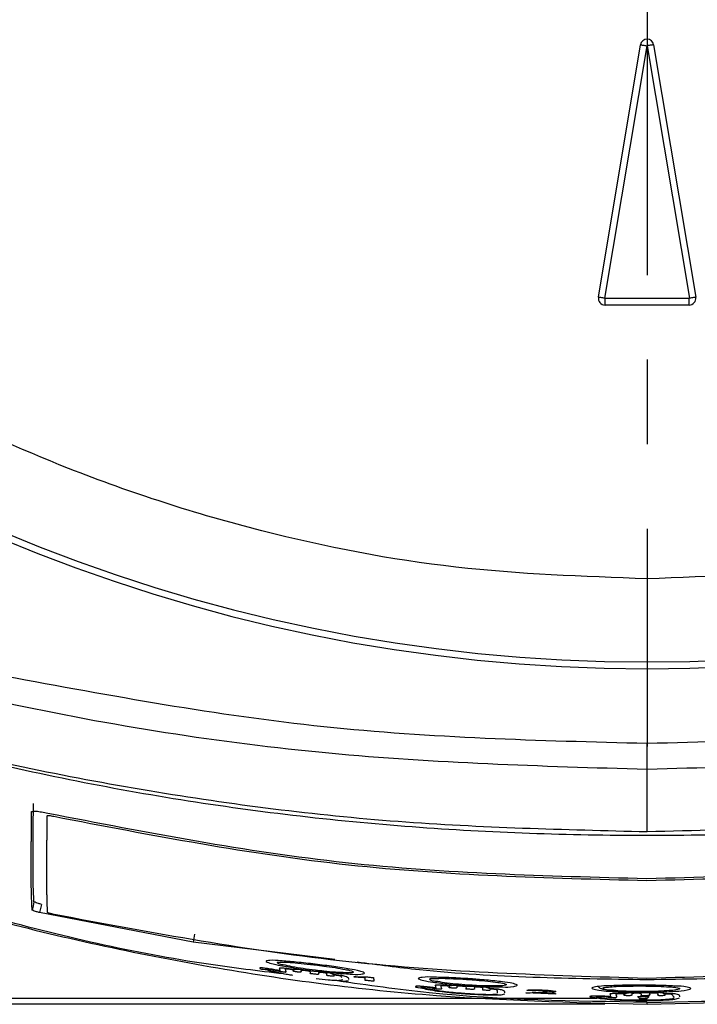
# Model space of a CAD drawing. Header units: millimetres. Extents: x 0 to 864, y 0 to 559.
# Tile 28 of 56: x 133 to 153, y 349 to 378. Entities that reach past the tile are written whole.
import ezdxf

# ---------------------------------------------------------------- set-up
doc = ezdxf.new("R2010")
doc.units = ezdxf.units.MM
doc.linetypes.add('CENTERX2', pattern=[20.32, 12.7, -2.54, 2.54, -2.54])
doc.layers.add('CENTER', color=40, linetype='CENTERX2')
doc.layers.add('DIMENSIONS', color=140, linetype='Continuous', lineweight=25)
doc.styles.add('SLDTEXTSTYLE0', font='TXT', dxfattribs={"width": 0.75})
doc.dimstyles.new('SLDDIMSTYLE1', dxfattribs={"dimtxt": 6, "dimasz": 6, "dimexe": 0, "dimexo": 0.0625, "dimgap": 1.5, "dimtad": 0, "dimtih": 1, "dimtoh": 1, "dimdec": 1, "dimrnd": 1e-09, "dimzin": 12, "dimdsep": 46, "dimtxsty": 'SLDTEXTSTYLE0', "dimsah": 1, "dimcen": 0.09, "dimadec": 0, "dimazin": 3, "dimtfac": 1, "dimtdec": 1, "dimtofl": 0, "dimtmove": 0, "dimatfit": 3, "dimfxl": 0, "dimfrac": 2, "dimtolj": 1, "dimtzin": 12, "dimarcsym": 0})

# ---------------------------------------------------------------- blocks, each defined once
blk = doc.blocks.new('_D_11')
at = {"layer": 'DIMENSIONS'}
for p, q in [((107.822, 461.024), (43.656, 461.024)), ((46.831, 461.024), (46.831, 414.634)), ((39.073, 405.657), (37.245, 405.657)), ((37.245, 405.657), (37.245, 396.132)), ((54.59, 405.657), (56.418, 405.657)), ((56.418, 405.657), (56.418, 396.132)), ((37.245, 396.132), (39.073, 396.132)), ((56.418, 396.132), (54.59, 396.132)), ((46.831, 348.524), (46.831, 394.913)), ((150.37, 348.524), (43.656, 348.524))]:
    blk.add_line(p, q, dxfattribs=at)
for points in [[(46.831, 461.024), (45.908, 455.024), (47.754, 455.024)], [(46.831, 348.524), (47.754, 354.524), (45.908, 354.524)]]:
    blk.add_solid(points, dxfattribs=at)
at = {"layer": 'DIMENSIONS', "char_height": 6, "attachment_point": 1, "style": 'SLDTEXTSTYLE0'}
for s, insert in [('112.5', (36.856, 414.61)), ('4.43', (39.073, 403.866))]:
    blk.add_mtext(s, dxfattribs=dict(at, insert=insert))
blk = doc.blocks.new('_D_12')
at = {"layer": 'DIMENSIONS'}
for p, q in [((98.111, 408.524), (72.26, 408.524)), ((75.435, 408.524), (75.435, 388.474)), ((67.677, 379.497), (65.848, 379.497)), ((65.848, 379.497), (65.848, 369.972)), ((83.193, 379.497), (85.021, 379.497)), ((85.021, 379.497), (85.021, 369.972)), ((65.848, 369.972), (67.677, 369.972)), ((85.021, 369.972), (83.193, 369.972)), ((75.435, 348.703), (75.435, 368.753)), ((150.131, 348.703), (72.26, 348.703))]:
    blk.add_line(p, q, dxfattribs=at)
for points in [[(75.435, 408.524), (74.512, 402.524), (76.358, 402.524)], [(75.435, 348.703), (76.358, 354.703), (74.512, 354.703)]]:
    blk.add_solid(points, dxfattribs=at)
at = {"layer": 'DIMENSIONS', "char_height": 6, "attachment_point": 1, "style": 'SLDTEXTSTYLE0'}
for s, insert in [('59.8', (67.677, 388.45)), ('2.36', (67.677, 377.706))]:
    blk.add_mtext(s, dxfattribs=dict(at, insert=insert))
blk = doc.blocks.new('SW_CENTERMARKSYMBOL_0')
at = {"layer": 'CENTER', "color": 0}
blk.add_line((0, -5.08), (0, -52.259), dxfattribs=at)

msp = doc.modelspace()

# ---------------------------------------------------------------- linework, layer by layer
for p, q in [((150.179, 369.757), (151.443, 377.34)), ((150.37, 369.725), (151.64, 377.308)), ((151.64, 377.308), (152.91, 369.725)), ((151.837, 377.34), (153.101, 369.757)), ((152.904, 369.717), (150.376, 369.717)), ((150.376, 369.524), (150.376, 369.717)), ((152.904, 369.524), (152.904, 369.717)), ((152.904, 369.524), (150.376, 369.524)), ((151.64, 361.303), (151.64, 358.805)), ((151.64, 358.805), (151.64, 358.602)), ((151.64, 355.574), (151.64, 356.354)), ((151.64, 353.701), (151.64, 355.574)), ((133.619, 354.105), (133.621, 354.186)), ((133.446, 351.526), (133.39, 351.278)), ((138.004, 350.385), (133.39, 351.278)), ((142.255, 349.867), (138.004, 350.385)), ((145.292, 349.024), (145.298, 349.087)), ((148.892, 348.827), (147.995, 348.865)), ((148.383, 348.867), (148.892, 348.846)), ((150.538, 348.765), (150.538, 348.826)), ((151.71, 348.844), (151.71, 348.837))]:
    msp.add_line(p, q)
at = {"flags": 128}
for points in [[(150.37, 369.725), (150.337, 369.73), (150.306, 369.735), (150.276, 369.74), (150.249, 369.745), (150.225, 369.749), (150.205, 369.752), (150.189, 369.755), (150.179, 369.757)], [(153.101, 369.757), (153.09, 369.755), (153.075, 369.752), (153.055, 369.749), (153.031, 369.745), (153.004, 369.74), (152.974, 369.735), (152.942, 369.73), (152.91, 369.725)], [(133.222, 351.603), (133.194, 351.479), (133.166, 351.355)], [(138.044, 350.635), (138.024, 350.51), (138.004, 350.385)], [(142.84, 349.341), (142.84, 349.351), (142.84, 349.36)], [(148.892, 348.846), (148.892, 348.836), (148.892, 348.827)], [(151.64, 348.524), (151.64, 348.559), (151.64, 348.587)]]:
    msp.add_lwpolyline(points, dxfattribs=at)
for centre, radius, start, end in [((151.64, 408.524), 49.921, 90, 270), ((151.64, 408.524), 49.921, 270, 90), ((151.64, 408.524), 49.719, 90, 270), ((151.64, 408.524), 49.719, 270, 90), ((151.64, 377.307), 0.2, 9.4636, 170.5364), ((150.376, 369.724), 0.2, 170.537, 270.0018), ((152.904, 369.724), 0.2, 269.9982, 9.463)]:
    msp.add_arc(centre, radius, start, end)
for points, knots in [([(151.64, 361.303), (149.72, 361.371), (145.822, 361.508), (139.978, 362.642), (134.633, 364.358), (129.881, 366.524), (125.727, 368.951), (121.813, 371.806), (118.191, 375.075), (114.922, 378.697), (112.067, 382.611), (109.639, 386.765), (107.476, 391.517), (105.749, 396.862), (104.657, 402.706), (104.302, 408.524), (104.657, 414.342), (105.749, 420.186), (107.476, 425.531), (109.639, 430.283), (112.067, 434.436), (114.922, 438.351), (118.191, 441.973), (121.813, 445.242), (125.727, 448.097), (129.881, 450.524), (134.633, 452.689), (139.978, 454.406), (145.822, 455.539), (149.72, 455.677), (151.64, 455.744)], [0, 0, 0, 0, 0.038816, 0.078835, 0.119976, 0.152141, 0.184303, 0.217154, 0.25, 0.28285, 0.315697, 0.347862, 0.380024, 0.421168, 0.461187, 0.5, 0.538816, 0.578835, 0.619976, 0.652141, 0.684303, 0.717154, 0.75, 0.78285, 0.815697, 0.847862, 0.880024, 0.921168, 0.961186, 1, 1, 1, 1]), ([(151.64, 455.744), (153.559, 455.677), (157.458, 455.539), (163.302, 454.405), (168.647, 452.689), (173.399, 450.524), (177.553, 448.097), (181.467, 445.242), (185.089, 441.973), (188.358, 438.351), (191.213, 434.436), (193.641, 430.283), (195.804, 425.531), (197.531, 420.186), (198.623, 414.342), (198.978, 408.524), (198.623, 402.705), (197.531, 396.862), (195.804, 391.517), (193.64, 386.765), (191.213, 382.611), (188.358, 378.697), (185.089, 375.075), (181.467, 371.806), (177.552, 368.95), (173.399, 366.524), (168.647, 364.358), (163.302, 362.642), (157.458, 361.508), (153.559, 361.371), (151.64, 361.303)], [0, 0, 0, 0, 0.038816, 0.078835, 0.119976, 0.152141, 0.184303, 0.217154, 0.25, 0.28285, 0.315697, 0.347862, 0.380024, 0.421168, 0.461187, 0.5, 0.538816, 0.578835, 0.619976, 0.652141, 0.684303, 0.717154, 0.75, 0.78285, 0.815697, 0.847862, 0.880024, 0.921168, 0.961186, 1, 1, 1, 1]), ([(151.443, 377.34), (151.452, 377.339), (151.476, 377.335), (151.52, 377.328), (151.576, 377.319), (151.618, 377.312), (151.64, 377.308)], [0, 0, 0, 0, 0.137392, 0.368475, 0.667234, 1, 1, 1, 1]), ([(151.837, 377.34), (151.828, 377.339), (151.804, 377.335), (151.76, 377.328), (151.703, 377.319), (151.662, 377.312), (151.64, 377.308)], [0, 0, 0, 0, 0.1373916, 0.368475, 0.6672336, 1, 1, 1, 1]), ([(150.37, 369.725), (150.37, 369.724), (150.37, 369.722), (150.371, 369.721), (150.371, 369.72), (150.372, 369.719), (150.374, 369.718), (150.375, 369.718), (150.376, 369.717)], [0, 0, 0, 0, 0.26805, 0.386288, 0.499856, 0.61279, 0.731235, 1, 1, 1, 1]), ([(152.91, 369.725), (152.91, 369.724), (152.91, 369.722), (152.909, 369.721), (152.909, 369.72), (152.908, 369.719), (152.906, 369.718), (152.905, 369.718), (152.904, 369.717)], [0, 0, 0, 0, 0.269316, 0.387526, 0.501045, 0.613889, 0.732173, 1, 1, 1, 1]), ([(151.64, 355.574), (148.449, 355.67), (141.962, 355.864), (133.342, 357.245), (125.847, 359.125), (119.555, 361.223), (115.571, 363.1), (113.589, 364.034)], [0, 0, 0, 0, 0.243417, 0.494913, 0.664162, 0.832897, 1, 1, 1, 1]), ([(189.691, 364.034), (187.709, 363.1), (183.725, 361.223), (177.432, 359.125), (169.938, 357.245), (161.318, 355.864), (154.831, 355.67), (151.64, 355.574)], [0, 0, 0, 0, 0.167103, 0.335838, 0.505087, 0.756583, 1, 1, 1, 1]), ([(151.64, 353.701), (149.144, 353.762), (144.135, 353.882), (136.609, 354.845), (129.092, 356.403), (122.658, 358.386), (117.324, 360.487), (114.512, 361.886), (113.104, 362.587)], [0, 0, 0, 0, 0.187583, 0.376427, 0.569431, 0.764031, 0.881755, 1, 1, 1, 1]), ([(190.176, 362.587), (188.478, 361.751), (185.083, 360.079), (179.711, 358.092), (174.181, 356.455), (167.649, 355.023), (160.127, 353.933), (154.477, 353.779), (151.64, 353.701)], [0, 0, 0, 0, 0.142173, 0.284376, 0.429889, 0.575418, 0.786804, 1, 1, 1, 1]), ([(182.613, 359.178), (180.635, 358.477), (176.678, 357.073), (170.522, 355.517), (164.232, 354.367), (157.614, 353.697), (150.756, 353.511), (143.631, 353.825), (136.495, 354.745), (130.265, 356.112), (124.971, 357.624), (122.067, 358.673), (120.613, 359.199)], [0, 0, 0, 0, 0.099367, 0.198744, 0.300355, 0.401965, 0.513491, 0.625007, 0.739403, 0.853812, 0.926802, 1, 1, 1, 1]), ([(151.64, 356.354), (148.393, 356.437), (141.916, 356.603), (135.546, 357.783), (132.369, 358.371)], [0, 0, 0, 0, 0.501384, 1, 1, 1, 1]), ([(170.905, 358.37), (167.729, 357.782), (161.361, 356.603), (154.886, 356.437), (151.64, 356.354)], [0, 0, 0, 0, 0.498615, 1, 1, 1, 1]), ([(114.98, 357.959), (116.092, 357.327), (119.226, 355.544), (124.72, 353.289), (131.328, 351.137), (138.071, 349.641), (144.853, 348.699), (149.387, 348.582), (151.64, 348.524)], [0, 0, 0, 0, 0.100181, 0.282579, 0.464171, 0.644616, 0.82342, 1, 1, 1, 1]), ([(151.64, 348.524), (153.9, 348.582), (158.447, 348.701), (165.249, 349.647), (172.012, 351.153), (178.638, 353.318), (184.11, 355.57), (187.218, 357.343), (188.299, 357.959)], [0, 0, 0, 0, 0.177108, 0.356451, 0.537442, 0.719584, 0.902533, 1, 1, 1, 1]), ([(133.222, 351.603), (133.214, 351.75), (133.2, 352.013), (133.195, 352.396), (133.193, 352.754), (133.194, 353.173), (133.196, 353.511), (133.199, 353.809), (133.201, 354.111), (133.205, 354.374), (133.207, 354.555)], [0, 0, 0, 0, 0.150082, 0.267148, 0.389843, 0.513304, 0.69266, 0.733378, 0.816087, 1, 1, 1, 1]), ([(133.166, 351.355), (133.159, 351.503), (133.145, 351.766), (133.14, 352.149), (133.138, 352.507), (133.139, 352.858), (133.141, 353.156), (133.142, 353.373), (133.144, 353.563), (133.146, 353.865), (133.15, 354.128), (133.152, 354.309)], [0, 0, 0, 0, 0.1500078, 0.267072, 0.38978, 0.5132535, 0.6232954, 0.692635, 0.7333538, 0.8160731, 1, 1, 1, 1]), ([(133.152, 354.309), (133.168, 354.315), (133.196, 354.326), (133.243, 354.327), (133.326, 354.322), (133.461, 354.299), (133.577, 354.278), (133.641, 354.266)], [0, 0, 0, 0, 0.099934, 0.180337, 0.284893, 0.604631, 1, 1, 1, 1]), ([(133.641, 354.266), (136.612, 353.688), (142.553, 352.533), (148.604, 352.381), (151.629, 352.305)], [0, 0, 0, 0, 0.499974, 1, 1, 1, 1]), ([(151.629, 352.305), (154.654, 352.381), (160.704, 352.533), (166.645, 353.685), (169.615, 354.261)], [0, 0, 0, 0, 0.500031, 1, 1, 1, 1]), ([(133.633, 351.276), (133.628, 351.373), (133.62, 351.532), (133.614, 351.734), (133.612, 351.878), (133.61, 351.985), (133.61, 352.064), (133.609, 352.106), (133.609, 352.124), (133.609, 352.133), (133.609, 352.18), (133.608, 352.3), (133.608, 352.468), (133.608, 352.642), (133.609, 352.778), (133.609, 352.889), (133.609, 352.973), (133.61, 353.033), (133.61, 353.086), (133.611, 353.158), (133.611, 353.249), (133.612, 353.338), (133.612, 353.397), (133.612, 353.427), (133.613, 353.438), (133.613, 353.443), (133.613, 353.446), (133.613, 353.448), (133.613, 353.459), (133.614, 353.545), (133.615, 353.763), (133.618, 353.972), (133.619, 354.105)], [0, 0, 0, 0, 0.103007, 0.169661, 0.214176, 0.255699, 0.28272, 0.297891, 0.29994, 0.302578, 0.307406, 0.349249, 0.429678, 0.486027, 0.533704, 0.573145, 0.604161, 0.623197, 0.635767, 0.660932, 0.699352, 0.732511, 0.755166, 0.761474, 0.764729, 0.766377, 0.767209, 0.767767, 0.768841, 0.778457, 0.858694, 1, 1, 1, 1]), ([(133.621, 354.186), (133.627, 354.189), (133.638, 354.193), (133.657, 354.194), (133.69, 354.192), (133.744, 354.183), (133.791, 354.175), (133.817, 354.17)], [0, 0, 0, 0, 0.099947, 0.180369, 0.284985, 0.604729, 1, 1, 1, 1]), ([(133.817, 354.17), (136.759, 353.603), (142.643, 352.47), (148.634, 352.32), (151.63, 352.245)], [0, 0, 0, 0, 0.499975, 1, 1, 1, 1]), ([(151.63, 352.245), (154.625, 352.32), (160.615, 352.469), (166.499, 353.6), (169.441, 354.165)], [0, 0, 0, 0, 0.500031, 1, 1, 1, 1]), ([(140.713, 349.436), (139.963, 349.526), (136.963, 349.887), (131.765, 351.083), (127.435, 352.512), (125.256, 353.231)], [0, 0, 0, 0, 0.142235, 0.568244, 1, 1, 1, 1]), ([(133.446, 351.526), (133.416, 351.534), (133.362, 351.55), (133.286, 351.571), (133.243, 351.592), (133.222, 351.603)], [0, 0, 0, 0, 0.397993, 0.707318, 1, 1, 1, 1]), ([(133.39, 351.278), (133.36, 351.287), (133.306, 351.302), (133.23, 351.323), (133.187, 351.345), (133.166, 351.355)], [0, 0, 0, 0, 0.3981391, 0.7075215, 1, 1, 1, 1]), ([(133.83, 351.219), (133.804, 351.225), (133.768, 351.234), (133.722, 351.245), (133.69, 351.254), (133.661, 351.263), (133.641, 351.272), (133.633, 351.276)], [0, 0, 0, 0, 0.381301, 0.554001, 0.683808, 0.872516, 1, 1, 1, 1]), ([(151.637, 349.3), (148.644, 349.389), (142.658, 349.568), (136.772, 350.669), (133.83, 351.219)], [0, 0, 0, 0, 0.500065, 1, 1, 1, 1]), ([(169.443, 351.216), (166.5, 350.666), (160.615, 349.565), (154.63, 349.388), (151.637, 349.3)], [0, 0, 0, 0, 0.499939, 1, 1, 1, 1]), ([(141.103, 349.79), (141.291, 349.771), (141.575, 349.741), (141.951, 349.694), (142.293, 349.649), (142.685, 349.581), (142.923, 349.55), (143.213, 349.456), (142.934, 349.411), (142.695, 349.439), (142.208, 349.461), (141.774, 349.511), (141.394, 349.561), (141.049, 349.611), (140.656, 349.685), (140.421, 349.724), (140.132, 349.823), (140.415, 349.855), (140.654, 349.824), (140.934, 349.803), (141.103, 349.79)], [0, 0, 0, 0, 0.09471, 0.14265, 0.188767, 0.269994, 0.325956, 0.347171, 0.365902, 0.419087, 0.498942, 0.594021, 0.64262, 0.689485, 0.771181, 0.826332, 0.847586, 0.8664, 0.919462, 1, 1, 1, 1]), ([(141.929, 349.673), (141.843, 349.684), (141.708, 349.702), (141.446, 349.732), (141.182, 349.758), (140.856, 349.789), (140.708, 349.784), (140.495, 349.801), (140.594, 349.714), (140.744, 349.709), (140.997, 349.64), (141.319, 349.595), (141.637, 349.549), (141.962, 349.514), (142.256, 349.484), (142.553, 349.475), (142.698, 349.461), (142.86, 349.491), (142.697, 349.551), (142.549, 349.574), (142.251, 349.63), (142.04, 349.658), (141.929, 349.673)], [0, 0, 0, 0, 0.056036, 0.087527, 0.168654, 0.232664, 0.280253, 0.302252, 0.31167, 0.345205, 0.404134, 0.47619, 0.555687, 0.610509, 0.685709, 0.749599, 0.788683, 0.803392, 0.819069, 0.860411, 0.927135, 1, 1, 1, 1]), ([(141.693, 349.507), (141.658, 349.51), (141.612, 349.514), (141.55, 349.521), (141.48, 349.531), (141.385, 349.546), (141.272, 349.559), (141.19, 349.568), (141.135, 349.571), (141.1, 349.574), (141.074, 349.566), (141.054, 349.566), (141.044, 349.567), (141.034, 349.567), (141.023, 349.569), (140.984, 349.574), (140.927, 349.583), (140.852, 349.593), (140.79, 349.601), (140.733, 349.606), (140.685, 349.61), (140.642, 349.611), (140.618, 349.612), (140.588, 349.608), (140.592, 349.6), (140.593, 349.598), (140.597, 349.591), (140.603, 349.57), (140.603, 349.556), (140.615, 349.531), (140.609, 349.531), (140.608, 349.531), (140.606, 349.531), (140.604, 349.532), (140.601, 349.532), (140.599, 349.532), (140.595, 349.533), (140.587, 349.535), (140.556, 349.542), (140.499, 349.554), (140.417, 349.569), (140.326, 349.584), (140.237, 349.597), (140.166, 349.606), (140.116, 349.612), (140.077, 349.616), (140.044, 349.614), (140.01, 349.623), (139.987, 349.584), (140.19, 349.584), (140.319, 349.507), (140.508, 349.473), (140.609, 349.455)], [0, 0, 0, 0, 0.043285, 0.058102, 0.076404, 0.130707, 0.176818, 0.217095, 0.232507, 0.244218, 0.260065, 0.265641, 0.268934, 0.272667, 0.277236, 0.283034, 0.320916, 0.34919, 0.375881, 0.398901, 0.419339, 0.43627, 0.448442, 0.457339, 0.457716, 0.458443, 0.461, 0.467498, 0.482857, 0.487524, 0.488207, 0.489139, 0.489698, 0.49032, 0.491756, 0.492581, 0.493538, 0.496125, 0.503381, 0.532261, 0.568638, 0.606516, 0.645239, 0.680018, 0.694786, 0.707651, 0.727692, 0.739383, 0.742397, 0.778116, 0.882457, 1, 1, 1, 1]), ([(141.693, 349.424), (141.652, 349.429), (141.606, 349.434), (141.554, 349.441), (141.538, 349.443), (141.527, 349.446), (141.516, 349.446), (141.517, 349.455), (141.52, 349.457), (141.522, 349.459), (141.526, 349.464), (141.53, 349.477), (141.519, 349.492), (141.513, 349.514), (141.485, 349.515), (141.455, 349.524), (141.413, 349.529), (141.369, 349.535), (141.327, 349.54), (141.29, 349.542), (141.263, 349.545), (141.233, 349.539), (141.24, 349.517), (141.244, 349.507), (141.245, 349.504), (141.244, 349.488), (141.22, 349.488), (141.203, 349.488), (141.188, 349.488), (141.169, 349.49), (141.148, 349.492), (141.124, 349.495), (141.1, 349.499), (141.076, 349.503), (141.054, 349.506), (141.036, 349.51), (141.021, 349.514), (140.996, 349.523), (141.023, 349.532), (141.037, 349.548), (141.017, 349.552), (141, 349.558), (140.972, 349.563), (140.939, 349.569), (140.908, 349.574), (140.882, 349.577), (140.863, 349.579), (140.846, 349.581), (140.827, 349.583), (140.805, 349.584), (140.787, 349.584), (140.768, 349.584), (140.765, 349.557), (140.783, 349.534), (140.79, 349.505), (140.779, 349.481), (140.763, 349.485), (140.748, 349.485), (140.728, 349.488), (140.706, 349.491), (140.683, 349.494), (140.651, 349.5), (140.592, 349.51), (140.503, 349.533), (140.407, 349.557), (140.333, 349.571), (140.287, 349.578), (140.255, 349.582), (140.227, 349.585), (140.202, 349.587), (140.188, 349.587), (140.169, 349.587), (140.199, 349.567), (140.271, 349.564), (140.366, 349.53), (140.469, 349.505), (140.562, 349.482), (140.709, 349.45), (140.858, 349.421), (140.951, 349.406), (140.986, 349.4)], [0, 0, 0, 0, 0.045707, 0.052937, 0.05895, 0.063596, 0.066479, 0.069583, 0.070095, 0.07086, 0.072908, 0.076716, 0.085739, 0.092181, 0.100542, 0.113311, 0.129275, 0.146767, 0.163622, 0.177988, 0.188075, 0.195608, 0.206356, 0.206705, 0.206864, 0.210672, 0.221552, 0.226021, 0.231638, 0.23853, 0.246814, 0.256035, 0.265454, 0.274787, 0.283248, 0.290233, 0.295663, 0.30173, 0.31166, 0.315521, 0.320236, 0.327941, 0.338477, 0.351512, 0.366416, 0.373922, 0.380952, 0.387338, 0.393191, 0.403391, 0.41111, 0.415533, 0.421791, 0.435144, 0.448313, 0.454827, 0.458931, 0.465159, 0.472791, 0.481107, 0.489757, 0.498912, 0.518445, 0.556861, 0.603193, 0.629574, 0.642621, 0.655097, 0.66621, 0.67518, 0.681756, 0.68545, 0.689539, 0.708841, 0.784339, 0.790465, 0.8285, 0.892858, 0.959776, 1, 1, 1, 1]), ([(142.675, 349.264), (142.677, 349.272), (142.684, 349.324), (142.586, 349.352), (142.522, 349.375), (142.481, 349.383), (142.448, 349.388), (142.377, 349.397), (142.308, 349.403), (142.246, 349.412), (142.224, 349.415), (142.211, 349.419), (142.196, 349.419), (142.199, 349.439), (142.157, 349.443), (142.111, 349.459), (142.048, 349.469), (141.992, 349.478), (141.947, 349.484), (141.898, 349.489), (141.814, 349.498), (141.745, 349.503), (141.693, 349.507)], [0, 0, 0, 0, 0.023175, 0.14335, 0.205068, 0.231371, 0.261835, 0.300277, 0.43636, 0.460191, 0.480031, 0.495758, 0.504401, 0.513912, 0.539134, 0.593894, 0.672819, 0.714095, 0.756685, 0.802714, 0.853234, 1, 1, 1, 1]), ([(151.637, 349.26), (149.352, 349.29), (146.44, 349.329), (143.555, 349.704), (142.934, 349.785)], [0, 0, 0, 0, 0.784702, 1, 1, 1, 1]), ([(160.338, 349.782), (159.717, 349.701), (156.834, 349.326), (153.922, 349.289), (151.637, 349.26)], [0, 0, 0, 0, 0.215217, 1, 1, 1, 1]), ([(142.471, 349.316), (142.466, 349.331), (142.455, 349.36), (142.413, 349.377), (142.379, 349.384), (142.354, 349.388), (142.338, 349.39), (142.325, 349.392), (142.313, 349.393), (142.297, 349.395), (142.281, 349.396), (142.265, 349.396), (142.242, 349.396), (142.235, 349.367), (142.21, 349.364), (142.198, 349.364), (142.186, 349.365), (142.164, 349.367), (142.127, 349.371), (142.088, 349.376), (142.058, 349.38), (142.042, 349.383), (142.031, 349.385), (142.011, 349.39), (142.02, 349.422), (142.023, 349.454), (141.993, 349.46), (141.972, 349.465), (141.953, 349.468), (141.928, 349.472), (141.894, 349.476), (141.855, 349.48), (141.819, 349.482), (141.794, 349.482), (141.748, 349.48), (141.792, 349.437), (141.739, 349.416), (141.711, 349.421), (141.693, 349.424)], [0, 0, 0, 0, 0.047554, 0.093655, 0.134892, 0.160307, 0.173812, 0.1875, 0.201, 0.213907, 0.236668, 0.253685, 0.264624, 0.307298, 0.322206, 0.338065, 0.348147, 0.361106, 0.408251, 0.465698, 0.487504, 0.504402, 0.51636, 0.523329, 0.569587, 0.588202, 0.620122, 0.645471, 0.66127, 0.680019, 0.726746, 0.770945, 0.807457, 0.835657, 0.865078, 0.904958, 0.93579, 1, 1, 1, 1]), ([(141.699, 349.3), (141.82, 349.285), (142.014, 349.262), (142.257, 349.249), (142.405, 349.239), (142.476, 349.257), (142.498, 349.264)], [0, 0, 0, 0, 0.4551213, 0.7270636, 0.9120236, 1, 1, 1, 1]), ([(151.64, 348.587), (149.452, 348.616), (146.335, 348.656), (143.253, 349.095), (142.335, 349.226)], [0, 0, 0, 0, 0.702123, 1, 1, 1, 1]), ([(142.442, 349.221), (142.472, 349.219), (142.549, 349.215), (142.626, 349.228), (142.673, 349.236)], [0, 0, 0, 0, 0.3885757, 1, 1, 1, 1]), ([(142.84, 349.36), (142.915, 349.354), (143.041, 349.344), (143.167, 349.346), (143.217, 349.347)], [0, 0, 0, 0, 0.602542, 1, 1, 1, 1]), ([(143.17, 349.321), (143.115, 349.324), (143.005, 349.331), (142.895, 349.338), (142.84, 349.341)], [0, 0, 0, 0, 0.499968, 1, 1, 1, 1]), ([(143.173, 349.243), (143.172, 349.256), (143.171, 349.282), (143.17, 349.308), (143.17, 349.321)], [0, 0, 0, 0, 0.497519, 1, 1, 1, 1]), ([(143.428, 349.216), (143.386, 349.22), (143.301, 349.229), (143.215, 349.239), (143.173, 349.243)], [0, 0, 0, 0, 0.499962, 1, 1, 1, 1]), ([(143.217, 349.347), (143.251, 349.343), (143.321, 349.336), (143.39, 349.329), (143.424, 349.325)], [0, 0, 0, 0, 0.50003, 1, 1, 1, 1]), ([(143.424, 349.325), (143.425, 349.307), (143.426, 349.27), (143.428, 349.234), (143.428, 349.216)], [0, 0, 0, 0, 0.5034751, 1, 1, 1, 1]), ([(145.684, 349.326), (145.873, 349.317), (146.158, 349.302), (146.536, 349.274), (146.879, 349.247), (147.272, 349.198), (147.512, 349.179), (147.802, 349.096), (147.522, 349.036), (147.281, 349.049), (146.791, 349.044), (146.355, 349.071), (145.972, 349.1), (145.626, 349.132), (145.232, 349.187), (144.993, 349.213), (144.706, 349.302), (144.989, 349.352), (145.232, 349.335), (145.514, 349.33), (145.684, 349.326)], [0, 0, 0, 0, 0.094759, 0.1426657, 0.1886714, 0.2695585, 0.3251001, 0.3459861, 0.3652069, 0.4187767, 0.4988676, 0.5939862, 0.6425291, 0.6892813, 0.7706477, 0.8254205, 0.8464172, 0.8657961, 0.9192387, 1, 1, 1, 1]), ([(146.514, 349.251), (146.427, 349.257), (146.291, 349.268), (146.028, 349.285), (145.761, 349.296), (145.435, 349.31), (145.284, 349.295), (145.071, 349.302), (145.169, 349.214), (145.321, 349.218), (145.574, 349.159), (145.899, 349.132), (146.218, 349.103), (146.544, 349.085), (146.84, 349.071), (147.138, 349.078), (147.285, 349.074), (147.447, 349.113), (147.285, 349.168), (147.135, 349.182), (146.837, 349.224), (146.625, 349.241), (146.514, 349.251)], [0, 0, 0, 0, 0.055957, 0.087743, 0.168943, 0.232876, 0.280801, 0.303246, 0.312641, 0.345933, 0.404571, 0.476352, 0.555681, 0.610491, 0.685753, 0.749915, 0.789374, 0.80454, 0.819952, 0.860947, 0.927265, 1, 1, 1, 1]), ([(146.494, 349.277), (146.42, 349.281), (146.303, 349.287), (146.187, 349.297), (146.145, 349.3)], [0, 0, 0, 0, 0.63902, 1, 1, 1, 1]), ([(151.64, 348.587), (153.825, 348.618), (157.06, 348.664), (160.259, 349.123), (161.298, 349.272)], [0, 0, 0, 0, 0.6753839, 1, 1, 1, 1]), ([(146.384, 349.057), (146.35, 349.058), (146.305, 349.059), (146.246, 349.062), (146.179, 349.068), (146.087, 349.078), (145.975, 349.085), (145.893, 349.089), (145.836, 349.09), (145.805, 349.089), (145.783, 349.088), (145.764, 349.083), (145.748, 349.078), (145.732, 349.079), (145.72, 349.079), (145.685, 349.081), (145.632, 349.086), (145.56, 349.093), (145.496, 349.098), (145.434, 349.101), (145.382, 349.102), (145.336, 349.101), (145.307, 349.099), (145.273, 349.096), (145.276, 349.085), (145.279, 349.08), (145.287, 349.06), (145.282, 349.042), (145.298, 349.012), (145.291, 349.012), (145.289, 349.012), (145.287, 349.012), (145.285, 349.013), (145.283, 349.013), (145.278, 349.013), (145.254, 349.017), (145.202, 349.027), (145.12, 349.037), (145.029, 349.047), (144.938, 349.056), (144.863, 349.062), (144.81, 349.065), (144.768, 349.067), (144.728, 349.065), (144.694, 349.069), (144.658, 349.041), (144.865, 349.026), (144.981, 348.976), (145.28, 348.933), (145.557, 348.893), (145.932, 348.858), (146.211, 348.84), (146.39, 348.828)], [0, 0, 0, 0, 0.028907, 0.038638, 0.049785, 0.086125, 0.116913, 0.144829, 0.155963, 0.164792, 0.171068, 0.174862, 0.180832, 0.185342, 0.188007, 0.191244, 0.215191, 0.232757, 0.252904, 0.269724, 0.284836, 0.297614, 0.307098, 0.314771, 0.315316, 0.315875, 0.320274, 0.332371, 0.336587, 0.337076, 0.33771, 0.338082, 0.338487, 0.339397, 0.340468, 0.341996, 0.360649, 0.385264, 0.411327, 0.438313, 0.463448, 0.474279, 0.483816, 0.498934, 0.508375, 0.511475, 0.532873, 0.602842, 0.68412, 0.762139, 0.847485, 1, 1, 1, 1]), ([(146.376, 348.971), (146.338, 348.973), (146.294, 348.975), (146.245, 348.979), (146.229, 348.98), (146.216, 348.982), (146.206, 348.983), (146.2, 348.984), (146.195, 348.986), (146.198, 348.992), (146.202, 348.994), (146.209, 349.002), (146.213, 349.023), (146.2, 349.053), (146.169, 349.055), (146.14, 349.06), (146.103, 349.063), (146.063, 349.067), (146.023, 349.069), (145.987, 349.07), (145.958, 349.07), (145.937, 349.071), (145.916, 349.058), (145.922, 349.04), (145.925, 349.029), (145.926, 349.026), (145.927, 349.016), (145.906, 349.008), (145.888, 349.007), (145.87, 349.006), (145.852, 349.007), (145.831, 349.008), (145.807, 349.009), (145.783, 349.011), (145.759, 349.014), (145.737, 349.016), (145.718, 349.019), (145.705, 349.022), (145.688, 349.024), (145.689, 349.046), (145.716, 349.062), (145.684, 349.066), (145.663, 349.071), (145.63, 349.075), (145.594, 349.078), (145.563, 349.081), (145.538, 349.082), (145.517, 349.083), (145.494, 349.083), (145.471, 349.083), (145.441, 349.08), (145.451, 349.032), (145.481, 348.978), (145.447, 348.974), (145.435, 348.974), (145.418, 348.975), (145.398, 348.976), (145.376, 348.978), (145.353, 348.98), (145.32, 348.983), (145.262, 348.991), (145.173, 349.009), (145.088, 349.027), (145.025, 349.035), (144.991, 349.039), (144.957, 349.042), (144.925, 349.045), (144.898, 349.046), (144.873, 349.046), (144.86, 349.045), (144.841, 349.044), (144.874, 349.025), (144.932, 349.025), (145.023, 348.999), (145.093, 348.986), (145.133, 348.978), (145.191, 348.967), (145.309, 348.946), (145.478, 348.92), (145.702, 348.894), (146.004, 348.867), (146.235, 348.851), (146.38, 348.841)], [0, 0, 0, 0, 0.0336423, 0.0392296, 0.0439349, 0.047903, 0.0508535, 0.0526262, 0.0535819, 0.0548605, 0.0565312, 0.0578815, 0.0637131, 0.0749804, 0.0810857, 0.0901048, 0.1013895, 0.1136791, 0.1258846, 0.1369159, 0.1458609, 0.1514833, 0.1563072, 0.1646109, 0.1652293, 0.1663077, 0.1671746, 0.1743331, 0.1804957, 0.1847574, 0.1900305, 0.1964535, 0.2035942, 0.2109184, 0.218235, 0.224974, 0.2306013, 0.2349959, 0.2380506, 0.243392, 0.2501463, 0.2553955, 0.2628269, 0.2723542, 0.2835724, 0.2953138, 0.3005896, 0.305442, 0.3140644, 0.3209332, 0.3276992, 0.3345665, 0.3577434, 0.3594685, 0.3632059, 0.3685552, 0.3746915, 0.381173, 0.3880085, 0.395232, 0.4104204, 0.4403123, 0.4765612, 0.4867868, 0.4971344, 0.5072865, 0.516954, 0.5255013, 0.5323835, 0.5373958, 0.5401683, 0.5436951, 0.5590205, 0.6050977, 0.6184429, 0.6233773, 0.6410967, 0.6710994, 0.7301717, 0.7932138, 0.8714552, 1, 1, 1, 1]), ([(147.143, 348.87), (147.147, 348.894), (147.151, 348.919), (147.139, 348.945), (147.126, 348.962), (147.093, 348.966), (147.061, 348.972), (147.036, 348.974), (147.019, 348.976), (147.005, 348.977), (146.991, 348.977), (146.976, 348.978), (146.961, 348.977), (146.946, 348.977), (146.932, 348.972), (146.913, 348.964), (146.911, 348.94), (146.894, 348.94), (146.884, 348.939), (146.874, 348.939), (146.858, 348.94), (146.829, 348.941), (146.79, 348.944), (146.756, 348.946), (146.735, 348.948), (146.723, 348.95), (146.715, 348.951), (146.688, 348.958), (146.725, 349.021), (146.679, 349.027), (146.66, 349.031), (146.644, 349.033), (146.624, 349.035), (146.594, 349.037), (146.559, 349.038), (146.525, 349.04), (146.493, 349.037), (146.465, 349.041), (146.438, 349.016), (146.463, 348.996), (146.46, 348.983), (146.46, 348.982), (146.46, 348.982), (146.46, 348.982), (146.46, 348.982), (146.459, 348.982), (146.459, 348.982), (146.459, 348.981), (146.457, 348.977), (146.427, 348.971), (146.4, 348.971), (146.376, 348.971)], [0, 0, 0, 0, 0.068572, 0.072596, 0.087688, 0.131617, 0.166596, 0.186888, 0.20844, 0.219315, 0.229833, 0.249341, 0.265559, 0.27771, 0.292459, 0.312354, 0.336526, 0.346054, 0.359233, 0.367345, 0.376849, 0.407213, 0.45545, 0.495569, 0.510782, 0.522678, 0.531216, 0.536406, 0.603517, 0.631525, 0.652243, 0.66472, 0.679137, 0.715308, 0.754181, 0.78793, 0.816101, 0.854313, 0.869591, 0.911565, 0.912259, 0.912413, 0.912444, 0.91246, 0.912475, 0.912506, 0.912727, 0.913648, 0.915485, 0.925948, 1, 1, 1, 1]), ([(147.368, 348.866), (147.37, 348.874), (147.378, 348.925), (147.279, 348.95), (147.216, 348.969), (147.175, 348.975), (147.142, 348.979), (147.07, 348.984), (147, 348.986), (146.938, 348.991), (146.917, 348.993), (146.903, 348.996), (146.889, 348.996), (146.893, 349.016), (146.85, 349.018), (146.804, 349.032), (146.74, 349.038), (146.684, 349.044), (146.639, 349.048), (146.59, 349.051), (146.505, 349.055), (146.436, 349.056), (146.384, 349.057)], [0, 0, 0, 0, 0.02274, 0.140771, 0.202195, 0.228538, 0.25917, 0.297925, 0.434927, 0.458724, 0.478514, 0.494058, 0.50245, 0.512259, 0.537333, 0.592022, 0.670969, 0.712307, 0.755028, 0.801278, 0.852104, 1, 1, 1, 1]), ([(147.995, 348.865), (148.17, 348.872), (148.391, 348.881), (148.576, 348.913), (148.641, 348.908), (148.642, 348.922), (148.618, 348.922), (148.592, 348.929), (148.543, 348.932), (148.487, 348.936), (148.435, 348.938), (148.394, 348.939), (148.362, 348.94), (148.331, 348.938), (148.3, 348.938), (148.285, 348.931), (148.279, 348.928)], [0, 0, 0, 0, 0.49325, 0.621959, 0.636719, 0.640971, 0.656775, 0.68746, 0.734228, 0.793547, 0.856395, 0.886679, 0.912709, 0.950334, 0.98026, 1, 1, 1, 1]), ([(148.024, 348.942), (148.033, 348.945), (148.061, 348.955), (148.127, 348.959), (148.229, 348.961), (148.364, 348.959), (148.511, 348.953), (148.648, 348.945), (148.775, 348.935), (148.833, 348.923), (148.908, 348.915), (148.848, 348.872), (148.681, 348.901), (148.512, 348.881), (148.383, 348.867)], [0, 0, 0, 0, 0.021267, 0.063058, 0.140555, 0.242289, 0.351432, 0.456171, 0.543998, 0.602698, 0.628943, 0.640395, 0.727388, 1, 1, 1, 1]), ([(148.279, 348.928), (148.236, 348.93), (148.151, 348.935), (148.066, 348.939), (148.024, 348.942)], [0, 0, 0, 0, 0.49998, 1, 1, 1, 1]), ([(150.897, 349.094), (151.086, 349.097), (151.371, 349.101), (151.75, 349.097), (152.094, 349.092), (152.487, 349.069), (152.727, 349.068), (153.017, 349.002), (152.736, 348.926), (152.495, 348.92), (152.003, 348.883), (151.566, 348.881), (151.182, 348.885), (150.835, 348.894), (150.442, 348.924), (150.201, 348.933), (149.914, 349.008), (150.198, 349.075), (150.441, 349.075), (150.726, 349.087), (150.897, 349.094)], [0, 0, 0, 0, 0.094871, 0.142733, 0.188654, 0.269207, 0.324264, 0.344602, 0.364368, 0.418432, 0.498851, 0.594077, 0.642587, 0.689251, 0.770292, 0.824592, 0.845107, 0.865036, 0.918931, 1, 1, 1, 1]), ([(150.149, 349.077), (150.161, 349.064), (150.183, 349.038), (150.225, 349.011), (150.283, 348.987), (150.422, 348.956), (150.671, 348.931), (151.04, 348.911), (151.375, 348.903), (151.587, 348.907), (151.649, 348.908)], [0, 0, 0, 0, 0.03571, 0.065711, 0.096829, 0.157503, 0.344301, 0.586047, 0.87865, 1, 1, 1, 1]), ([(151.728, 349.072), (151.641, 349.073), (151.505, 349.075), (151.241, 349.074), (150.973, 349.069), (150.645, 349.062), (150.495, 349.036), (150.279, 349.031), (150.378, 348.946), (150.531, 348.961), (150.784, 348.918), (151.109, 348.912), (151.429, 348.904), (151.756, 348.907), (152.052, 348.914), (152.352, 348.94), (152.499, 348.947), (152.662, 348.995), (152.499, 349.041), (152.349, 349.044), (152.051, 349.066), (151.839, 349.07), (151.728, 349.072)], [0, 0, 0, 0, 0.055829, 0.087602, 0.169003, 0.233176, 0.281528, 0.304423, 0.313562, 0.346453, 0.40473, 0.476264, 0.555487, 0.610331, 0.685804, 0.750332, 0.79023, 0.805841, 0.820821, 0.861386, 0.927472, 1, 1, 1, 1]), ([(146.38, 348.841), (146.486, 348.835), (146.657, 348.825), (146.879, 348.822), (147.028, 348.823), (147.11, 348.834), (147.143, 348.838)], [0, 0, 0, 0, 0.418789, 0.67209, 0.87049, 1, 1, 1, 1]), ([(146.39, 348.828), (146.5, 348.822), (146.677, 348.812), (146.912, 348.803), (147.08, 348.804), (147.229, 348.804), (147.319, 348.824), (147.366, 348.835)], [0, 0, 0, 0, 0.335789, 0.545245, 0.720026, 0.851926, 1, 1, 1, 1]), ([(151.636, 348.869), (151.602, 348.867), (151.557, 348.865), (151.498, 348.865), (151.431, 348.866), (151.339, 348.869), (151.227, 348.869), (151.144, 348.867), (151.087, 348.865), (151.056, 348.862), (151.033, 348.86), (151.015, 348.854), (150.999, 348.848), (150.983, 348.847), (150.971, 348.846), (150.936, 348.846), (150.884, 348.848), (150.812, 348.85), (150.748, 348.85), (150.686, 348.85), (150.633, 348.847), (150.586, 348.844), (150.555, 348.839), (150.522, 348.836), (150.523, 348.825), (150.525, 348.819), (150.534, 348.801), (150.528, 348.782), (150.543, 348.752), (150.536, 348.752), (150.534, 348.752), (150.532, 348.752), (150.53, 348.752), (150.528, 348.752), (150.525, 348.752), (150.503, 348.753), (150.452, 348.76), (150.371, 348.765), (150.28, 348.769), (150.188, 348.772), (150.113, 348.773), (150.058, 348.773), (150.015, 348.772), (149.974, 348.768), (149.94, 348.769), (149.902, 348.742), (150.106, 348.733), (150.222, 348.697), (150.522, 348.672), (150.747, 348.655), (150.94, 348.648), (151.221, 348.642), (151.456, 348.642), (151.636, 348.642)], [0, 0, 0, 0, 0.029019, 0.038755, 0.049855, 0.086086, 0.116845, 0.144872, 0.156113, 0.165079, 0.171527, 0.175478, 0.181577, 0.186094, 0.188735, 0.191922, 0.215541, 0.232779, 0.253149, 0.270156, 0.285461, 0.298509, 0.308307, 0.316569, 0.317014, 0.317344, 0.321356, 0.333546, 0.338056, 0.338602, 0.339304, 0.339709, 0.340149, 0.341101, 0.341668, 0.342351, 0.36048, 0.384865, 0.410901, 0.437853, 0.463444, 0.474481, 0.484233, 0.499789, 0.509695, 0.513184, 0.533554, 0.602542, 0.683483, 0.761458, 0.800801, 0.846951, 1, 1, 1, 1]), ([(151.636, 348.782), (151.593, 348.781), (151.544, 348.78), (151.491, 348.781), (151.477, 348.781), (151.468, 348.783), (151.46, 348.783), (151.451, 348.793), (151.476, 348.803), (151.467, 348.824), (151.466, 348.836), (151.462, 348.85), (151.446, 348.849), (151.428, 348.852), (151.405, 348.854), (151.378, 348.855), (151.347, 348.856), (151.315, 348.856), (151.283, 348.856), (151.255, 348.855), (151.23, 348.853), (151.212, 348.852), (151.198, 348.85), (151.184, 348.845), (151.178, 348.827), (151.192, 348.805), (151.164, 348.785), (151.138, 348.784), (151.112, 348.782), (151.084, 348.782), (151.052, 348.782), (151.022, 348.783), (150.995, 348.784), (150.974, 348.786), (150.959, 348.789), (150.948, 348.79), (150.932, 348.809), (150.978, 348.806), (150.967, 348.832), (150.948, 348.829), (150.928, 348.833), (150.905, 348.834), (150.877, 348.836), (150.845, 348.837), (150.818, 348.837), (150.797, 348.837), (150.779, 348.836), (150.76, 348.836), (150.738, 348.833), (150.714, 348.834), (150.701, 348.812), (150.712, 348.786), (150.724, 348.763), (150.719, 348.74), (150.714, 348.731), (150.711, 348.723), (150.702, 348.724), (150.693, 348.722), (150.674, 348.722), (150.655, 348.722), (150.634, 348.722), (150.604, 348.723), (150.565, 348.725), (150.487, 348.731), (150.403, 348.745), (150.314, 348.754), (150.257, 348.757), (150.223, 348.759), (150.202, 348.759), (150.182, 348.759), (150.16, 348.759), (150.133, 348.757), (150.116, 348.759), (150.096, 348.749), (150.163, 348.73), (150.226, 348.731), (150.423, 348.7), (150.629, 348.679), (150.88, 348.664), (151.204, 348.654), (151.459, 348.654), (151.636, 348.654)], [0, 0, 0, 0, 0.03835, 0.043295, 0.047307, 0.050252, 0.051997, 0.053746, 0.060303, 0.065546, 0.070937, 0.072488, 0.077437, 0.082435, 0.089225, 0.097462, 0.106797, 0.11656, 0.126011, 0.134696, 0.142164, 0.147699, 0.151241, 0.154508, 0.160165, 0.165516, 0.174702, 0.182388, 0.189195, 0.197967, 0.207612, 0.217036, 0.225141, 0.231459, 0.235847, 0.238169, 0.241509, 0.251743, 0.254545, 0.261182, 0.266393, 0.272935, 0.281324, 0.291158, 0.301109, 0.305714, 0.30985, 0.316918, 0.32266, 0.329705, 0.336436, 0.341219, 0.353505, 0.358607, 0.361173, 0.363136, 0.36513, 0.368168, 0.372006, 0.381101, 0.385863, 0.390439, 0.407546, 0.420881, 0.459256, 0.483537, 0.499992, 0.50941, 0.514129, 0.518746, 0.527047, 0.533751, 0.542109, 0.544419, 0.547383, 0.583781, 0.62224, 0.712409, 0.773355, 0.843301, 1, 1, 1, 1]), ([(151.363, 348.754), (151.386, 348.757), (151.426, 348.76), (151.473, 348.764), (151.505, 348.765), (151.524, 348.765), (151.54, 348.765), (151.558, 348.764), (151.586, 348.763), (151.633, 348.76), (151.67, 348.756), (151.693, 348.754)], [0, 0, 0, 0, 0.209427, 0.3614, 0.431535, 0.497812, 0.535155, 0.574395, 0.658589, 0.78967, 1, 1, 1, 1]), ([(151.401, 348.703), (151.394, 348.712), (151.382, 348.729), (151.369, 348.746), (151.363, 348.754)], [0, 0, 0, 0, 0.49859, 1, 1, 1, 1]), ([(151.653, 348.704), (151.637, 348.702), (151.612, 348.7), (151.58, 348.697), (151.56, 348.696), (151.547, 348.696), (151.534, 348.696), (151.516, 348.696), (151.489, 348.697), (151.451, 348.699), (151.42, 348.702), (151.401, 348.703)], [0, 0, 0, 0, 0.187557, 0.307042, 0.380609, 0.419108, 0.458762, 0.540707, 0.62983, 0.775845, 1, 1, 1, 1]), ([(151.504, 348.688), (151.511, 348.688), (151.526, 348.688), (151.548, 348.688), (151.577, 348.687), (151.607, 348.686), (151.631, 348.683), (151.644, 348.683), (151.65, 348.678), (151.625, 348.677), (151.609, 348.674), (151.568, 348.673), (151.533, 348.672), (151.502, 348.672), (151.475, 348.673), (151.442, 348.674), (151.426, 348.676), (151.401, 348.678), (151.408, 348.683), (151.42, 348.683), (151.446, 348.686), (151.476, 348.687), (151.496, 348.688), (151.504, 348.688)], [0, 0, 0, 0, 0.045587, 0.091944, 0.137572, 0.218297, 0.276706, 0.290795, 0.295494, 0.318677, 0.373544, 0.452487, 0.545802, 0.594377, 0.639385, 0.718744, 0.773493, 0.795092, 0.800284, 0.814841, 0.873653, 0.953952, 1, 1, 1, 1]), ([(152.619, 348.747), (152.62, 348.755), (152.628, 348.804), (152.528, 348.824), (152.465, 348.838), (152.422, 348.841), (152.388, 348.842), (152.315, 348.842), (152.245, 348.839), (152.183, 348.84), (152.164, 348.841), (152.152, 348.843), (152.139, 348.843), (152.146, 348.863), (152.099, 348.861), (152.055, 348.873), (151.99, 348.874), (151.935, 348.876), (151.89, 348.877), (151.841, 348.876), (151.757, 348.874), (151.688, 348.871), (151.636, 348.869)], [0, 0, 0, 0, 0.021568, 0.137605, 0.19999, 0.227022, 0.259087, 0.300076, 0.439094, 0.461472, 0.480104, 0.493488, 0.499872, 0.509519, 0.535408, 0.590732, 0.669638, 0.710858, 0.753608, 0.800024, 0.851055, 1, 1, 1, 1]), ([(151.636, 348.654), (151.702, 348.655), (151.829, 348.656), (152.007, 348.662), (152.159, 348.668), (152.298, 348.687), (152.387, 348.68), (152.461, 348.734), (152.427, 348.758), (152.412, 348.779), (152.405, 348.808), (152.373, 348.826), (152.344, 348.827), (152.319, 348.829), (152.3, 348.83), (152.282, 348.83), (152.267, 348.83), (152.253, 348.83), (152.237, 348.829), (152.218, 348.828), (152.197, 348.823), (152.168, 348.814), (152.175, 348.787), (152.157, 348.786), (152.146, 348.785), (152.135, 348.784), (152.112, 348.783), (152.075, 348.783), (152.033, 348.782), (152.002, 348.783), (151.985, 348.784), (151.975, 348.785), (151.971, 348.785), (151.964, 348.791), (151.953, 348.801), (151.963, 348.821), (151.977, 348.841), (151.956, 348.858), (151.938, 348.859), (151.922, 348.861), (151.906, 348.861), (151.886, 348.862), (151.862, 348.862), (151.836, 348.861), (151.806, 348.86), (151.776, 348.859), (151.746, 348.855), (151.719, 348.856), (151.707, 348.831), (151.728, 348.817), (151.718, 348.787), (151.679, 348.788), (151.653, 348.784), (151.636, 348.782)], [0, 0, 0, 0, 0.107876, 0.207783, 0.291602, 0.358166, 0.431468, 0.451571, 0.468772, 0.483792, 0.496499, 0.515059, 0.537087, 0.545281, 0.555846, 0.56788, 0.574167, 0.580485, 0.591693, 0.600286, 0.610591, 0.6295, 0.637484, 0.644479, 0.651844, 0.656842, 0.662849, 0.690382, 0.717398, 0.730417, 0.741544, 0.744758, 0.746794, 0.748529, 0.758538, 0.767516, 0.781393, 0.792222, 0.803504, 0.8107, 0.818953, 0.829876, 0.843695, 0.858337, 0.871727, 0.892358, 0.90688, 0.923224, 0.931373, 0.943666, 0.955792, 0.971189, 1, 1, 1, 1]), ([(151.636, 348.642), (151.746, 348.644), (151.924, 348.645), (152.161, 348.653), (152.33, 348.665), (152.48, 348.675), (152.569, 348.702), (152.616, 348.715)], [0, 0, 0, 0, 0.334256, 0.543348, 0.718109, 0.8503, 1, 1, 1, 1]), ([(151.693, 348.754), (151.687, 348.746), (151.673, 348.729), (151.66, 348.712), (151.653, 348.704)], [0, 0, 0, 0, 0.50136, 1, 1, 1, 1])]:
    msp.add_open_spline(points, degree=3, knots=knots)

# ---------------------------------------------------------------- block references
at = {"layer": 'CENTER'}
msp.add_blockref('SW_CENTERMARKSYMBOL_0', (151.64, 408.524), dxfattribs=at)

# ---------------------------------------------------------------- dimensions: what is measured, and where the dimension line sits
at = {"layer": 'DIMENSIONS'}
for base, p1, p2, picture, middle in [((46.831, 461.024), (151.64, 348.524), (109.092, 461.024), '_D_11', (46.831, 404.774)), ((75.435, 348.703), (99.381, 408.524), (151.401, 348.703), '_D_12', (75.435, 378.614))]:
    dim = msp.add_linear_dim(base=base, p1=p1, p2=p2, angle=90, dimstyle='SLDDIMSTYLE1', dxfattribs=at)
    dim.commit()
    dim.dimension.update_dxf_attribs({"geometry": picture, "text_midpoint": middle, "dimtype": 160})

doc.saveas('drawing.dxf')
